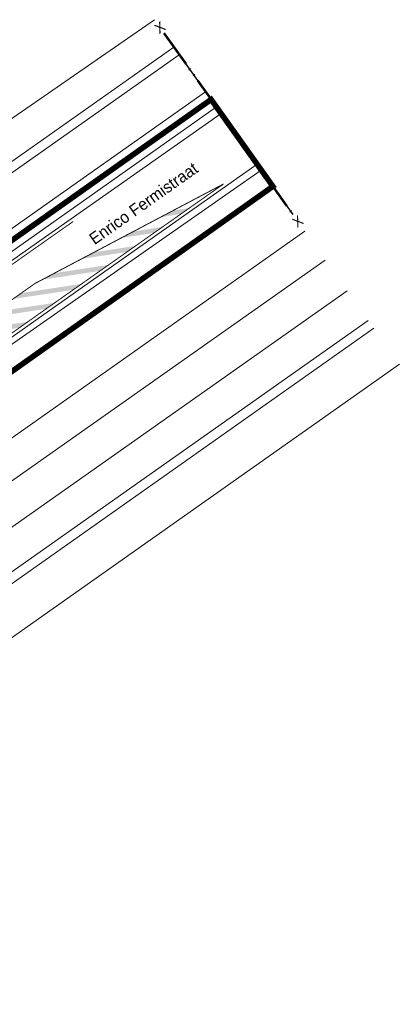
# Model space of a CAD drawing. Header units: metres. Extents: x 148316 to 148653, y 486436 to 486744.
# Tile 42 of 110: x 148528 to 148568, y 486586 to 486691. Entities that reach past the tile are written whole.
import ezdxf
from ezdxf.enums import TextEntityAlignment as Align

# ---------------------------------------------------------------- set-up
doc = ezdxf.new("R2010")
doc.units = ezdxf.units.M
doc.header["$MEASUREMENT"] = 0
doc.linetypes.add('bladgr', pattern=[6.12, 4, -0.66, 0.07, -0.66, 0.07, -0.66])
doc.linetypes.add('zebra b 4', pattern=[1, 0.5, -0.5])
doc.layers.get('Defpoints').update_dxf_attribs({"color": 253, "lineweight": 13})
doc.layers.add('BWR-alg-raster boundary', color=151, linetype='Continuous', lineweight=13, plot=False)
for name, color, linetype, lineweight in [('BWR-nieuw-belijning-kantstreep dik 100', 51, 'Continuous', 0), ('BWR-nieuw-belijning-zebra-b4000', 51, 'zebra b 4', 0), ('N-WE-VW-MARKERING_LANGS_STREEP_DOORGETROKKEN_010-G', 7, 'Continuous', 13), ('TOP-L-topo objecten vlak', 7, 'Continuous', 0), ('TOP-T-topo huisnummering naamgeving', 7, 'Continuous', 0), ('WVB-alg-bladgrens', 2, 'bladgr', 53), ('WVB-alg-werkgrens', 6, 'Continuous', 53), ('WVB-dim-terr-maatvoering 018', 7, 'Continuous', 13), ('WVB-tekst-dik 035', 1, 'Continuous', 40)]:
    doc.layers.add(name, color=color, linetype=linetype, lineweight=lineweight)
doc.styles.add('1 200   0.18', font='WORKING.shx', dxfattribs={"height": 0.36})
doc.styles.add('Style-INTL_ISO', font='INTL_ISO.shx')
doc.styles.add('Style-WORKING', font='WORKING.shx')
doc.dimstyles.new('TER 1 200', dxfattribs={"dimtxt": 0.36, "dimasz": 0.36, "dimexe": 0.18, "dimexo": 0.0625, "dimgap": 0.18, "dimtad": 1, "dimzin": 0, "dimdsep": 46, "dimtxsty": '1 200   0.18', "dimblk": 'TerminatorOpen_0.5', "dimcen": 0, "dimse1": 1, "dimse2": 1, "dimclrd": 256, "dimclre": 256, "dimclrt": 7, "dimazin": 0, "dimtfac": 1, "dimtdec": 0, "dimtmove": 1, "dimatfit": 1, "dimldrblk": 'TerminatorOpen_0.5', "dimfxl": 0.18, "dimfxlon": 1, "dimfrac": 2, "dimtolj": 1, "dimtzin": 0, "dimlwd": -1, "dimlwe": -1, "dimarcsym": 0})

# ---------------------------------------------------------------- blocks, each defined once
blk = doc.blocks.new('TerminatorOpen_0.5')
at = {"color": 0, "linetype": 'ByBlock', "lineweight": -2}
for q in [(-1, 0.25), (-1, 0), (-1, -0.25)]:
    blk.add_line((0, 0), q, dxfattribs=at)
blk = doc.blocks.new('*D31')
at = {"layer": 'Defpoints', "color": 0, "lineweight": 40, "transparency": 16777216}
for p in [(148503.52, 486647.8), (148556.69, 486588.03)]:
    blk.add_point(p, dxfattribs=at)
at = {"layer": 'WVB-dim-terr-maatvoering 018', "transparency": 16777216}
blk.add_line((148505.46, 486645.61), (148503.76, 486647.53), dxfattribs=at)
at = {"layer": 'WVB-dim-terr-maatvoering 018', "transparency": 16777216, "xscale": 0.36, "yscale": 0.36, "zscale": 0.36, "rotation": 131.6531821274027}
blk.add_blockref('TerminatorOpen_0.5', (148503.52, 486647.8), dxfattribs=at)
at = {"layer": 'WVB-dim-terr-maatvoering 018', "color": 7, "transparency": 16777216, "insert": (148505, 486646.68), "char_height": 0.36, "attachment_point": 5, "rotation": 311.6532, "style": '1 200   0.18'}
blk.add_mtext('\\A1;\\C7;R80.00', dxfattribs=at)

msp = doc.modelspace()

# ---------------------------------------------------------------- linework, layer by layer
at = {"layer": 'BWR-alg-raster boundary', "lineweight": 30}
msp.add_line((148543.127, 486689.094), (148556.859, 486669.801), dxfattribs=at)
at = {"layer": 'BWR-nieuw-belijning-kantstreep dik 100', "color": 7, "flags": 128}
msp.add_lwpolyline([(148495.409, 486634.928, 0.1, 0.1, 0), (148530.138, 486659.458, 0.1, 0.1, 0), (148549.482, 486673.058, 0.1, 0.1, 0)], format="xyseb", dxfattribs=at)
at = {"layer": 'BWR-nieuw-belijning-kantstreep dik 100', "color": 7, "const_width": 0.1, "flags": 128}
for points in [[(148549.482, 486673.058), (148529.396, 486662.47)], [(148510.859, 486653.172), (148529.747, 486666.459), (148533.465, 486669.07)], [(148529.374, 486662.457), (148526.814, 486660.653), (148511.86, 486650.119)]]:
    msp.add_lwpolyline(points, dxfattribs=at)
at = {"layer": 'BWR-nieuw-belijning-zebra-b4000', "color": 7, "linetype": 'Continuous', "extrusion": (0, 0, -1)}
for points in [[(-148544.129, 486670.236), (-148542.784, 486669.527), (-148545.816, 486670.491), (-148544.902, 486669.847)], [(-148539.918, 486668.017), (-148538.573, 486667.308), (-148542.954, 486668.476), (-148542.04, 486667.832)], [(-148535.707, 486665.797), (-148534.362, 486665.088), (-148540.093, 486666.46), (-148539.179, 486665.816)], [(-148531.496, 486663.577), (-148530.151, 486662.868), (-148537.232, 486664.444), (-148536.318, 486663.8)], [(-148527.958, 486661.459), (-148527.044, 486660.816), (-148534.37, 486662.429), (-148533.456, 486661.785)], [(-148525.097, 486659.444), (-148524.183, 486658.8), (-148531.509, 486660.413), (-148530.595, 486659.769)], [(-148522.236, 486657.428), (-148521.322, 486656.784), (-148528.647, 486658.398), (-148527.733, 486657.754)]]:
    msp.add_solid(points, dxfattribs=at)
at = {"layer": 'N-WE-VW-MARKERING_LANGS_STREEP_DOORGETROKKEN_010-G', "const_width": 0.1, "flags": 128}
for points in [[(148549.403, 486673.018, -0.0321548), (148549.381, 486673.005)], [(148529.396, 486662.47, 0.0321548), (148529.374, 486662.457)]]:
    msp.add_lwpolyline(points, format="xyb", dxfattribs=at)
at = {"layer": 'TOP-L-topo objecten vlak', "color": 7, "linetype": 'Continuous', "lineweight": 0}
for p, q in [((148420.818, 486600.786), (148544.181, 486687.614)), ((148421.29, 486599.895), (148544.761, 486686.799)), ((148424.723, 486596.403), (148547.563, 486682.862))]:
    msp.add_line(p, q, dxfattribs=at)
at = {"layer": 'TOP-L-topo objecten vlak', "color": 7, "linetype": 'Continuous', "lineweight": 0, "flags": 128}
for points in [[(148542.108, 486690.526), (148472.849, 486642.684), (148467.453, 486652.449), (148457.492, 486671.708)], [(148549.206, 486680.553), (148529.546, 486666.745), (148510.658, 486653.458)], [(148553.057, 486675.143), (148530.34, 486659.172), (148480.64, 486624.068)], [(148457.314, 486597.229), (148479.331, 486612.624), (148480.293, 486613.22), (148514.032, 486636.958), (148558.121, 486668.028)], [(148459.573, 486593.997), (148476.608, 486605.955), (148482.452, 486610.097), (148516.527, 486634.153), (148560.316, 486664.945)], [(148562.633, 486661.689), (148504.641, 486620.859), (148451.839, 486584.332), (148450.763, 486583.567)], [(148454.203, 486581.23), (148506.309, 486617.276), (148564.888, 486658.52)], [(148565.468, 486657.705), (148506.882, 486616.456), (148454.772, 486580.408)], [(148568.199, 486653.868), (148510.556, 486613.283), (148457.754, 486576.756), (148456.226, 486575.67)]]:
    msp.add_lwpolyline(points, dxfattribs=at)
at = {"layer": 'WVB-alg-bladgrens', "linetype": 'bladgr'}
msp.add_line((148543.127, 486689.094), (148556.859, 486669.801), dxfattribs=at)
at = {"layer": 'WVB-alg-werkgrens', "const_width": 0.6, "flags": 128}
msp.add_lwpolyline([(148497.467, 486632.243), (148554.728, 486672.795), (148548.149, 486682.039), (148429.135, 486597.978)], dxfattribs=at)
at = {"layer": 'WVB-dim-terr-maatvoering 018'}
for p, q in [((148548.712, 486681.247), (148513.811, 486656.651)), ((148553.488, 486674.537), (148518.241, 486649.944))]:
    msp.add_line(p, q, dxfattribs=at)

# ---------------------------------------------------------------- texts
at = {"layer": 'TOP-T-topo huisnummering naamgeving', "color": 7, "linetype": 'Continuous', "lineweight": 0, "style": 'Style-INTL_ISO'}
msp.add_text('Enrico Fermistraat', height=1.25, rotation=35.2, dxfattribs=at).set_placement((148535.729, 486666.532))
at = {"layer": 'WVB-tekst-dik 035', "linetype": 'Continuous', "style": 'Style-WORKING', "width": 0.983051}
for p in [(148542.698, 486689.698), (148557.383, 486669.065)]:
    msp.add_text('X', height=1.067, rotation=35.4407, dxfattribs=at).set_placement(p, align=Align.MIDDLE_CENTER)

# ---------------------------------------------------------------- dimensions: what is measured, and where the dimension line sits
at = {"layer": 'WVB-dim-terr-maatvoering 018'}
dim = msp.add_radius_dim(center=(148556.686, 486588.026), mpoint=(148503.516, 486647.8), text='\\C7;<>', dimstyle='TER 1 200', override={"dimtdec": 2, "dimtmove": 1}, dxfattribs=at)
dim.commit()
dim.dimension.update_dxf_attribs({"geometry": '*D31', "text_midpoint": (148504.73, 486646.436), "dimtype": 164})

doc.saveas('drawing.dxf')
